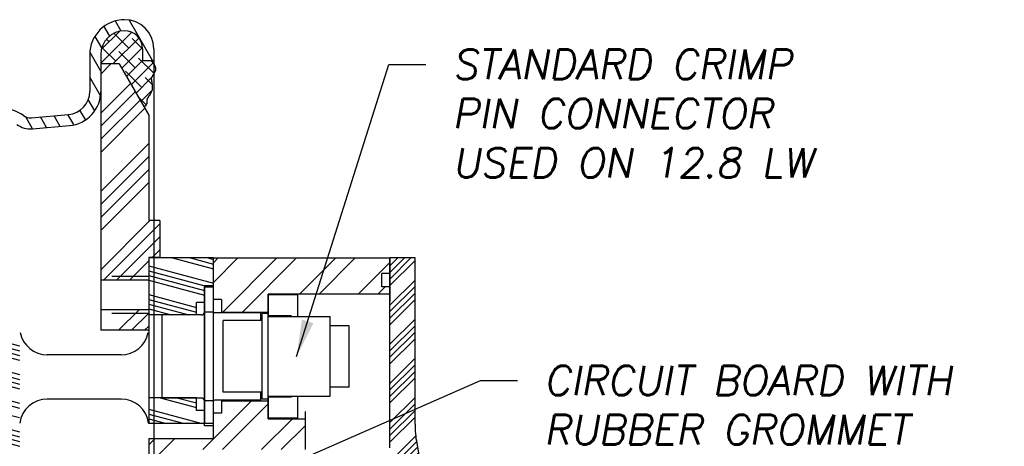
# Model space of a CAD drawing. Extents: x 2 to 120, y 0 to 54.
# Tile 4 of 5: x 7.6 to 14.27, y 13.39 to 16.28. Entities that reach past the tile are written whole.
import ezdxf

# ---------------------------------------------------------------- set-up
doc = ezdxf.new("R2010")
doc.units = 0
doc.header["$MEASUREMENT"] = 0
doc.linetypes.add('HIDDEN', pattern=[0.375, 0.25, -0.125])
for name, color, linetype in [('carlslw', 1, 'CONTINUOUS'), ('CONSTRUCTIONS2', 7, 'CONTINUOUS'), ('DIMENSIONS', 5, 'CONTINUOUS'), ('flange', 5, 'CONTINUOUS'), ('HIDDEN', 3, 'HIDDEN'), ('HOUSING', 4, 'CONTINUOUS'), ('JTCONNECTOR', 6, 'CONTINUOUS'), ('sportsmanfront', 6, 'CONTINUOUS'), ('TOPCOVER', 6, 'CONTINUOUS'), ('WASHER', 1, 'CONTINUOUS'), ('weld', 3, 'CONTINUOUS'), ('XDUCERHATCH', 1, 'CONTINUOUS')]:
    doc.layers.add(name, color=color, linetype=linetype)
doc.styles.add('ROMANS', font='romans.shx', dxfattribs={"oblique": 10})
doc.dimstyles.get("Standard").update_dxf_attribs({"dimscale": 2, "dimtxt": 0.1, "dimasz": 0.125, "dimexe": 0.125, "dimexo": 0.05, "dimgap": 0.09, "dimtad": 0, "dimtih": 1, "dimtoh": 1, "dimdec": 3, "dimzin": 0, "dimdsep": 46, "dimtxsty": 'ROMANS', "dimcen": 0.0625, "dimclrd": 256, "dimclre": 256, "dimclrt": 256, "dimadec": 0, "dimazin": 0, "dimtp": 0.001, "dimtm": 0.001, "dimtfac": 1, "dimtdec": 3, "dimtofl": 0, "dimtmove": 0, "dimatfit": 0, "dimfxl": 1, "dimtolj": 1, "dimtzin": 0, "dimarcsym": 0})

msp = doc.modelspace()

# ---------------------------------------------------------------- hatches: boundary and pattern name
at = {"layer": 'flange'}
h = msp.add_hatch(dxfattribs=at)
h.set_pattern_fill('ANSI34', color=256, scale=0.5, style=0)
h.set_pattern_definition([(45, (23.18685, 12.1221), (-0.265165, 0.265165), []), (45, (23.27524, 12.1221), (-0.265165, 0.265165), []), (45, (23.36363, 12.1221), (-0.265165, 0.265165), []), (45, (23.452, 12.1221), (-0.265165, 0.265165), [])])
h.paths.add_polyline_path([(8.4721, 15.6307), (8.2721, 15.9771), (8.1471, 15.9771), (8.1471, 14.5136), (8.4721, 14.5136), (8.4721, 14.6661), (8.5471, 14.6661), (8.5471, 14.9161), (8.4721, 14.9161)])
h.paths.add_polyline_path([(8.1471, 14.3126), (8.1471, 14.1731), (8.4721, 14.1731), (8.4721, 14.3126)])
at = {"layer": 'HOUSING'}
h = msp.add_hatch(dxfattribs=at)
h.set_pattern_fill('ANSI32', color=256, scale=0.75, style=0)
h.set_pattern_definition([(45, (25.891, 12.1221), (-0.1988738, 0.1988738), []), (45, (26.02358, 12.1221), (-0.1988738, 0.1988738), [])])
h.paths.add_polyline_path([(10.05, 14.5581), (10.105, 14.5581), (10.105, 14.6631), (8.9096, 14.6631), (8.9096, 14.3811), (8.9636, 14.3811), (8.9636, 14.2961), (9.28, 14.2961), (9.28, 14.4181), (10.105, 14.4181), (10.105, 14.4681), (10.05, 14.4681)])
h.paths.add_polyline_path([(9.53, 13.5741), (9.28, 13.5741), (9.28, 13.6961), (8.9636, 13.6961), (8.9636, 13.6111), (8.9096, 13.6111), (8.9096, 13.5271), (8.9096, 13.4411), (8.4721, 13.4411), (8.4721, 9.6631), (8.5721, 9.6631), (8.5721, 9.9131), (8.5721, 10.2966), (8.5243, 10.2966), (8.5151, 10.3057), (8.5151, 10.4704), (8.5243, 10.4796), (8.5721, 10.4796), (8.5721, 13.3481), (8.5721, 13.3661), (9.53, 13.3661)])
h.paths.add_polyline_path([(8.5721, 9.6631), (8.4721, 9.6631), (8.4721, 5.8851), (8.9096, 5.8851), (8.9096, 5.7151), (8.9636, 5.7151), (8.9636, 5.6301), (9.28, 5.6301), (9.28, 5.7021), (9.28, 5.7471), (9.28, 5.7521), (9.53, 5.7521), (9.53, 5.9601), (8.5721, 5.9601), (8.5721, 8.8466), (8.5243, 8.8466), (8.5151, 8.8557), (8.5151, 9.0204), (8.5243, 9.0296), (8.5721, 9.0296)])
h.paths.add_polyline_path([(10.05, 4.8581), (10.105, 4.8581), (10.105, 4.9081), (9.28, 4.9081), (9.28, 5.0301), (8.9636, 5.0301), (8.9636, 4.9451), (8.9096, 4.9451), (8.9096, 4.6631), (10.105, 4.6631), (10.105, 4.7681), (10.05, 4.7681)])
at = {"layer": 'TOPCOVER'}
h = msp.add_hatch(dxfattribs=at)
h.set_pattern_fill('ANSI34', color=256, scale=0.25, style=0)
h.set_pattern_definition([(45, (24.58859, 12.1221), (-0.1325825, 0.1325825), []), (45, (24.63278, 12.1221), (-0.1325825, 0.1325825), []), (45, (24.67697, 12.1221), (-0.1325825, 0.1325825), []), (45, (24.72117, 12.1221), (-0.1325825, 0.1325825), [])])
h.paths.add_polyline_path([(10.275, 14.6631), (10.105, 14.6631), (10.105, 13.3781), (10.105, 13.1517, -0.290026), (10.2852, 12.954), (10.5503, 11.4504, -0.388879), (10.3543, 11.1427), (9.8939, 11.0194, 0.339454), (9.7086, 10.7779), (9.7086, 10.6866, -0.414214), (9.6461, 10.6241), (9.5179, 10.6241), (9.4116, 10.4975), (9.4116, 10.4441), (9.4935, 10.4441), (9.5021, 10.4292), (9.5021, 10.3991), (9.5126, 10.3991), (9.5126, 10.4376), (9.5126, 10.4691), (9.5126, 10.4696), (9.5126, 10.4696, -0.409299), (9.5426, 10.4991), (10.1836, 10.4991), (10.1836, 10.5402, -0.251181), (10.1606, 10.5831, -0.251181), (10.1836, 10.626), (10.1836, 10.7201), (9.8495, 10.7201), (9.8086, 10.7881), (9.8495, 10.8561), (10.1836, 10.8561), (10.1836, 10.9041, -0.414214), (10.1936, 10.9141), (10.2766, 10.9141), (10.2766, 10.9432, -0.339454), (10.3693, 11.0639), (10.375, 11.0654, 0.388879), (10.6291, 11.4643), (10.2864, 13.408, -0.043661), (10.275, 13.5382)])
h.paths.add_polyline_path([(10.1836, 8.7002, -0.251181), (10.1606, 8.7431, -0.251181), (10.1836, 8.786), (10.1836, 8.8271), (9.9516, 8.8271), (9.5426, 8.8271, -0.414214), (9.5126, 8.8571), (9.5126, 8.9271), (9.5021, 8.9271), (9.5021, 8.897), (9.4935, 8.8821), (9.4116, 8.8821), (9.4116, 8.8287), (9.5179, 8.7021), (9.6461, 8.7021, -0.414214), (9.7086, 8.6396), (9.7086, 8.5483, 0.339454), (9.8939, 8.3068), (10.3543, 8.1835, -0.388879), (10.5503, 7.8758), (10.2852, 6.3721, -0.36397), (10.039, 6.1656), (9.3921, 6.1656), (9.3671, 6.1406), (9.3671, 5.9781), (10.075, 5.9781, -0.414214), (10.105, 5.9481), (10.105, 4.6631), (10.275, 4.6631), (10.275, 5.7879, -0.043661), (10.2864, 5.9182), (10.6291, 7.8619, 0.388879), (10.375, 8.2607), (10.3693, 8.2623, -0.339454), (10.2766, 8.383), (10.2766, 8.4121), (10.1936, 8.4121, -0.414214), (10.1836, 8.4221), (10.1836, 8.4701), (9.8495, 8.4701), (9.8086, 8.5381), (9.8495, 8.6061), (10.1836, 8.6061)])
at = {"layer": 'weld'}
h = msp.add_hatch(dxfattribs=at)
h.set_pattern_fill('ANSI38', color=256, scale=0.5, style=0)
h.set_pattern_definition([(45, (20.710934, 9.012866), (-0.04419417, 0.04419417), []), (135, (20.710934, 9.012866), (-0.13258252, 0.04419417), [0.15625, -0.09375])])
h.paths.add_polyline_path([(8.4301, 16.0806, 0.414214), (8.3081, 16.2026, 0.414214), (8.1471, 16.0416), (8.1471, 15.9771), (8.2721, 15.9771), (8.4371, 15.6913), (8.4459, 15.6913), (8.4459, 15.6993), (8.454, 15.6993), (8.454, 15.7074), (8.458, 15.7074), (8.458, 15.7134), (8.458, 15.7416), (8.462, 15.7416), (8.462, 15.7496), (8.467, 15.7496), (8.467, 15.7617), (8.4761, 15.7617), (8.4761, 15.7717), (8.4821, 15.7717), (8.4821, 15.7838), (8.4871, 15.7838), (8.4871, 15.7989), (8.4942, 15.7989), (8.4942, 15.8089), (8.4952, 15.8089), (8.4952, 15.829), (8.4942, 15.829), (8.4942, 15.8421), (8.4922, 15.8421), (8.4922, 15.8582), (8.4902, 15.8582), (8.4902, 15.8712), (8.4892, 15.8712), (8.4892, 15.8883), (8.4922, 15.8883), (8.4922, 15.8954), (8.4972, 15.8954), (8.4972, 15.9064), (8.5032, 15.9064), (8.5032, 15.9145), (8.5083, 15.9145), (8.5083, 15.9245), (8.5123, 15.9245), (8.5123, 15.9336), (8.5183, 15.9336), (8.5183, 15.9496), (8.5143, 15.9496), (8.5143, 15.9617), (8.5093, 15.9617), (8.5093, 15.9758), (8.5002, 15.9758), (8.5002, 15.9858), (8.4922, 15.9858), (8.4922, 15.9969), (8.4881, 15.9969), (8.4881, 16.0021), (8.4301, 16.0021)])
at = {"layer": 'XDUCERHATCH'}
h = msp.add_hatch(dxfattribs=at)
h.set_pattern_fill('ANSI34', color=256, scale=0.25, angle=120, style=0)
h.set_pattern_definition([(165, (23.18685, 12.1221), (-0.0485286, -0.181111), []), (165, (23.16475, 12.16037), (-0.0485286, -0.181111), []), (165, (23.14266, 12.19865), (-0.0485286, -0.181111), []), (165, (23.12056, 12.23692), (-0.0485286, -0.181111), [])])
h.paths.add_polyline_path([(7.5971, 14.1581), (7.1996, 14.1581), (7.1996, 13.6421), (7.5971, 13.6421)])
h.paths.add_polyline_path([(7.5971, 13.6108), (7.1996, 13.6108), (7.1596, 13.6108), (7.1596, 13.1504), (7.5971, 13.1504)])
h.paths.add_polyline_path([(8.9096, 14.6631), (8.5054, 14.6631), (8.5054, 14.2773), (8.5626, 14.2773), (8.5626, 14.2776), (8.7946, 14.2776), (8.7946, 14.3611), (8.8486, 14.3611), (8.8486, 14.4751), (8.9096, 14.4751)])
h.paths.add_polyline_path([(8.5054, 14.6631), (8.4721, 14.6631), (8.4721, 14.2773), (8.5054, 14.2773)])
h.paths.add_polyline_path([(8.5054, 13.7148), (8.4721, 13.7148), (8.4721, 13.5441), (8.5054, 13.5441)])
h.paths.add_polyline_path([(8.8486, 13.6311), (8.7946, 13.6311), (8.7946, 13.7146), (8.5626, 13.7146), (8.5626, 13.7148), (8.5054, 13.7148), (8.5054, 13.5441), (8.8486, 13.5441)])

# ---------------------------------------------------------------- linework, layer by layer
at = {"layer": 'carlslw'}
for p, q in [((8.9096, 14.6631), (8.4721, 14.6631)), ((8.4721, 14.6631), (8.4721, 13.5441)), ((8.9096, 14.6631), (8.4721, 14.6631)), ((8.9096, 14.3811), (8.9096, 14.6631)), ((8.9096, 14.4751), (8.8486, 14.4751)), ((8.8486, 14.4751), (8.8486, 13.5441)), ((8.8486, 14.3611), (8.7946, 14.3611)), ((8.7946, 14.2773), (8.7946, 14.3611)), ((8.8486, 14.3411), (8.8486, 14.3611)), ((8.7946, 14.2773), (8.4721, 14.2773)), ((8.2846, 14.0071), (7.7846, 14.0071)), ((8.2846, 13.7071), (7.7846, 13.7071)), ((8.7946, 13.7148), (8.4721, 13.7148)), ((8.7946, 13.6311), (8.7946, 13.7148)), ((8.8486, 13.6311), (8.7946, 13.6311)), ((8.9096, 13.5441), (8.9096, 13.6111)), ((8.4705, 13.5441), (8.9096, 13.5441))]:
    msp.add_line(p, q, dxfattribs=at)
for centre, start, end in [((7.7846, 14.1946), 191.22525, 270), ((8.2846, 14.1946), 270, 348.77475), ((7.7846, 13.5196), 90, 172.49188), ((8.2846, 13.5196), 7.50812, 90)]:
    msp.add_arc(centre, 0.1875, start, end, dxfattribs=at)
at = {"layer": 'CONSTRUCTIONS2'}
for p, q in [((9.24, 13.7061), (9.24, 14.2861)), ((9.28, 14.2861), (9.24, 14.2861)), ((9.28, 13.7061), (9.28, 14.2861)), ((9.24, 14.2386), (8.975, 14.2386)), ((8.975, 13.7536), (8.975, 14.2386)), ((9.28, 14.2661), (9.7, 14.2661)), ((9.7, 13.7261), (9.7, 14.2661)), ((9.83, 14.2031), (9.7, 14.2031)), ((9.83, 13.7891), (9.83, 14.2031)), ((9.24, 13.7536), (8.975, 13.7536)), ((9.83, 13.7891), (9.7, 13.7891)), ((9.28, 13.7061), (9.24, 13.7061)), ((9.28, 13.7261), (9.7, 13.7261))]:
    msp.add_line(p, q, dxfattribs=at)
at = {"layer": 'flange'}
for p, q in [((8.1471, 15.9771), (8.1471, 14.1731)), ((8.2721, 15.9771), (8.1471, 15.9771)), ((8.2721, 15.9771), (8.4721, 15.6307)), ((8.4721, 15.6307), (8.4721, 14.9161)), ((8.5471, 14.9161), (8.4721, 14.9161)), ((8.5471, 14.9161), (8.5471, 14.6661)), ((8.4721, 14.6661), (8.4721, 14.1731)), ((8.5471, 14.6661), (8.4721, 14.6661)), ((8.4721, 14.5136), (8.1471, 14.5136)), ((8.4721, 14.3126), (8.1471, 14.3126)), ((8.4721, 14.1731), (8.1471, 14.1731))]:
    msp.add_line(p, q, dxfattribs=at)
at = {"layer": 'HIDDEN'}
for p, q in [((8.4721, 14.5381), (8.1471, 14.5381)), ((8.4721, 14.2881), (8.1471, 14.2881)), ((9.4385, 14.2711), (9.28, 14.2711)), ((9.4385, 13.7211), (9.28, 13.7211))]:
    msp.add_line(p, q, dxfattribs=at)
at = {"layer": 'HOUSING'}
for p, q in [((8.9096, 14.6631), (10.105, 14.6631)), ((8.9096, 14.3811), (8.9096, 14.6631)), ((10.105, 14.6631), (10.105, 14.3681)), ((10.05, 14.4681), (10.05, 14.5581)), ((10.105, 14.5581), (10.05, 14.5581)), ((10.105, 14.4681), (10.05, 14.4681)), ((10.105, 14.4181), (9.28, 14.4181)), ((9.28, 13.5741), (9.28, 14.4181)), ((8.9636, 14.3811), (8.9096, 14.3811)), ((8.9636, 14.3811), (8.9636, 14.2961)), ((8.9636, 14.2961), (9.28, 14.2961)), ((9.28, 14.2661), (9.28, 14.2961)), ((8.9636, 13.6961), (8.9636, 13.6111)), ((8.9636, 13.6961), (9.28, 13.6961)), ((9.28, 13.6961), (9.28, 13.7261)), ((8.9096, 13.4411), (8.9096, 13.6111)), ((8.9636, 13.6111), (8.9096, 13.6111)), ((9.53, 13.6241), (9.53, 13.3661)), ((9.28, 13.5741), (9.53, 13.5741)), ((8.4721, 13.4411), (8.4721, 9.6631)), ((8.4721, 13.4411), (8.9096, 13.4411))]:
    msp.add_line(p, q, dxfattribs=at)
at = {"layer": 'JTCONNECTOR'}
for p, q in [((8.9096, 14.4651), (8.8486, 14.4651)), ((8.8486, 13.5271), (8.8486, 14.4651)), ((8.9096, 13.5271), (8.9096, 14.4651)), ((8.5626, 13.7146), (8.5626, 14.2776)), ((8.8286, 14.2776), (8.5626, 14.2776)), ((8.9096, 14.2956), (8.8486, 14.2956)), ((9.2316, 14.2911), (8.9176, 14.2911)), ((9.2316, 14.2386), (9.2316, 14.2911)), ((9.2316, 13.7011), (9.2316, 13.7536)), ((8.8286, 13.7146), (8.5626, 13.7146)), ((8.9096, 13.6966), (8.8486, 13.6966)), ((9.2316, 13.7011), (8.9176, 13.7011)), ((8.9096, 13.5271), (8.8486, 13.5271))]:
    msp.add_line(p, q, dxfattribs=at)
for centre, radius, start, end in [((8.8286, 14.2976), 0.02, 270, 0), ((8.9176, 14.2991), 0.008, 180, 270), ((8.8286, 13.6946), 0.02, 0, 90), ((8.9176, 13.6931), 0.008, 90, 180)]:
    msp.add_arc(centre, radius, start, end, dxfattribs=at)
at = {"layer": 'sportsmanfront', "linetype": 'Continuous'}
for p, q in [((8.4978, 16.0017), (8.3418, 16.272)), ((8.2072, 16.1651), (8.1689, 16.2314)), ((8.2858, 16.1989), (8.2463, 16.2674)), ((8.1544, 16.0866), (8.1095, 16.1643)), ((8.4306, 16.0804), (8.4306, 16.0017)), ((8.5054, 16.0804), (8.5054, 16.0017)), ((8.0723, 16.041), (8.0723, 15.7916)), ((8.1471, 15.9291), (8.0745, 16.0549)), ((8.1471, 16.041), (8.1471, 15.7916)), ((8.4306, 16.0017), (8.5054, 16.0017)), ((8.1433, 15.7658), (8.0723, 15.8886)), ((8.1061, 15.6602), (8.0615, 15.7374)), ((7.6856, 15.5384), (7.6391, 15.619)), ((7.6771, 15.6128), (7.9286, 15.6348)), ((7.7791, 15.5466), (7.7378, 15.6181)), ((7.8725, 15.5548), (7.8312, 15.6262)), ((7.9636, 15.5671), (7.9247, 15.6344)), ((8.0426, 15.6002), (8.0056, 15.6643)), ((7.6837, 15.5382), (7.9351, 15.5602))]:
    msp.add_line(p, q, dxfattribs=at)
at = {"layer": 'sportsmanfront'}
msp.add_line((8.5054, 16.0804), (8.5054, 11.4076), dxfattribs=at)
at = {"layer": 'sportsmanfront', "linetype": 'Continuous'}
for centre, radius, start, end in [((8.3086, 16.041), 0.2362, 90, 180), ((8.3086, 16.0804), 0.1969, 0, 90), ((8.3086, 16.041), 0.1614, 90, 180), ((8.3086, 16.0804), 0.122, 0, 90), ((7.9149, 15.7916), 0.1575, 275, 360), ((7.9149, 15.7916), 0.2323, 275, 360), ((7.4818, 15.4389), 0.2362, 53.24199, 130.38823), ((7.6703, 15.6912), 0.0787, 233.24199, 275), ((7.6703, 15.6912), 0.1535, 233.24199, 275)]:
    msp.add_arc(centre, radius, start, end, dxfattribs=at)
at = {"layer": 'TOPCOVER'}
for p, q in [((10.105, 13.3781), (10.105, 14.6631)), ((10.275, 14.6631), (10.105, 14.6631)), ((10.275, 13.5382), (10.275, 14.6631)), ((10.2864, 13.408), (10.6291, 11.4643))]:
    msp.add_line(p, q, dxfattribs=at)
msp.add_arc((11.025, 13.5382), 0.75, 180, 190, dxfattribs=at)
at = {"layer": 'WASHER'}
for p, q in [((9.48, 14.4131), (9.28, 14.4131)), ((9.28, 14.4131), (9.28, 14.2661)), ((9.48, 14.4131), (9.48, 14.2661)), ((9.28, 13.7261), (9.28, 13.5791)), ((9.48, 13.7261), (9.48, 13.5791)), ((9.48, 13.5791), (9.28, 13.5791))]:
    msp.add_line(p, q, dxfattribs=at)
at = {"layer": 'weld'}
for p, q in [((8.4881, 16.0021), (8.4881, 15.9989)), ((8.4881, 15.9989), (8.4892, 15.9989)), ((8.4892, 15.9989), (8.4892, 15.9979)), ((8.4892, 15.9979), (8.4902, 15.9979)), ((8.4902, 15.9979), (8.4902, 15.9969)), ((8.4902, 15.9969), (8.4922, 15.9969)), ((8.4922, 15.9969), (8.4922, 15.9929)), ((8.4922, 15.9929), (8.4952, 15.9929)), ((8.4952, 15.9929), (8.4952, 15.9888)), ((8.4952, 15.9888), (8.4962, 15.9888)), ((8.4962, 15.9888), (8.4962, 15.9858)), ((8.4962, 15.9858), (8.5002, 15.9858)), ((8.5002, 15.9858), (8.5002, 15.9838)), ((8.5002, 15.9838), (8.5022, 15.9838)), ((8.5022, 15.9838), (8.5022, 15.9818)), ((8.5022, 15.9818), (8.5042, 15.9818)), ((8.5042, 15.9818), (8.5042, 15.9758)), ((8.5042, 15.9758), (8.5093, 15.9758)), ((8.5093, 15.9758), (8.5093, 15.9687)), ((8.5093, 15.9687), (8.5103, 15.9687)), ((8.5103, 15.9687), (8.5103, 15.9647)), ((8.5103, 15.9647), (8.5123, 15.9647)), ((8.5123, 15.9647), (8.5123, 15.9617)), ((8.5123, 15.9617), (8.5143, 15.9617)), ((8.5143, 15.9617), (8.5143, 15.9567)), ((8.5143, 15.9567), (8.5163, 15.9567)), ((8.5163, 15.9567), (8.5163, 15.9527)), ((8.5163, 15.9527), (8.5173, 15.9527)), ((8.5173, 15.9527), (8.5173, 15.9496)), ((8.5173, 15.9496), (8.5183, 15.9496)), ((8.5183, 15.9496), (8.5183, 15.9336)), ((8.4892, 15.8813), (8.4892, 15.8712)), ((8.4902, 15.8813), (8.4892, 15.8813)), ((8.4892, 15.8712), (8.4902, 15.8712)), ((8.4902, 15.8833), (8.4902, 15.8813)), ((8.4912, 15.8833), (8.4902, 15.8833)), ((8.4902, 15.8712), (8.4902, 15.8642)), ((8.4912, 15.8883), (8.4912, 15.8833)), ((8.4922, 15.8883), (8.4912, 15.8883)), ((8.4922, 15.8903), (8.4922, 15.8883)), ((8.4942, 15.8903), (8.4922, 15.8903)), ((8.4942, 15.8934), (8.4942, 15.8903)), ((8.4952, 15.8934), (8.4942, 15.8934)), ((8.4952, 15.8954), (8.4952, 15.8934)), ((8.4972, 15.8954), (8.4952, 15.8954)), ((8.4972, 15.8994), (8.4972, 15.8954)), ((8.4982, 15.8994), (8.4972, 15.8994)), ((8.4982, 15.9024), (8.4982, 15.8994)), ((8.5012, 15.9024), (8.4982, 15.9024)), ((8.5012, 15.9064), (8.5012, 15.9024)), ((8.5032, 15.9064), (8.5012, 15.9064)), ((8.5032, 15.9094), (8.5032, 15.9064)), ((8.5042, 15.9094), (8.5032, 15.9094)), ((8.5042, 15.9114), (8.5042, 15.9094)), ((8.5062, 15.9114), (8.5042, 15.9114)), ((8.5062, 15.9145), (8.5062, 15.9114)), ((8.5083, 15.9145), (8.5062, 15.9145)), ((8.5083, 15.9185), (8.5083, 15.9145)), ((8.5103, 15.9185), (8.5083, 15.9185)), ((8.5103, 15.9215), (8.5103, 15.9185)), ((8.5113, 15.9215), (8.5103, 15.9215)), ((8.5113, 15.9245), (8.5113, 15.9215)), ((8.5123, 15.9245), (8.5113, 15.9245)), ((8.5123, 15.9295), (8.5123, 15.9245)), ((8.5153, 15.9295), (8.5123, 15.9295)), ((8.5153, 15.9336), (8.5153, 15.9295)), ((8.5183, 15.9336), (8.5153, 15.9336)), ((8.4902, 15.8642), (8.4912, 15.8642)), ((8.4912, 15.8642), (8.4912, 15.8582)), ((8.4912, 15.8582), (8.4922, 15.8582)), ((8.4922, 15.8582), (8.4922, 15.8501)), ((8.4922, 15.8501), (8.4932, 15.8501)), ((8.4932, 15.8501), (8.4932, 15.8421)), ((8.4932, 15.8421), (8.4942, 15.8421)), ((8.4942, 15.8421), (8.4942, 15.829)), ((8.4942, 15.829), (8.4952, 15.829)), ((8.4942, 15.8089), (8.4942, 15.7989)), ((8.4952, 15.8089), (8.4942, 15.8089)), ((8.4952, 15.829), (8.4952, 15.8089)), ((8.459, 15.7365), (8.459, 15.7335)), ((8.461, 15.7365), (8.459, 15.7365)), ((8.461, 15.7416), (8.461, 15.7365)), ((8.462, 15.7416), (8.461, 15.7416)), ((8.462, 15.7446), (8.462, 15.7416)), ((8.465, 15.7446), (8.462, 15.7446)), ((8.465, 15.7496), (8.465, 15.7446)), ((8.467, 15.7496), (8.465, 15.7496)), ((8.467, 15.7536), (8.467, 15.7496)), ((8.47, 15.7536), (8.467, 15.7536)), ((8.47, 15.7587), (8.47, 15.7536)), ((8.4721, 15.7587), (8.47, 15.7587)), ((8.4721, 15.7617), (8.4721, 15.7587)), ((8.4761, 15.7617), (8.4721, 15.7617)), ((8.4761, 15.7667), (8.4761, 15.7617)), ((8.4791, 15.7667), (8.4761, 15.7667)), ((8.4791, 15.7717), (8.4791, 15.7667)), ((8.4821, 15.7717), (8.4791, 15.7717)), ((8.4821, 15.7767), (8.4821, 15.7717)), ((8.4841, 15.7767), (8.4821, 15.7767)), ((8.4841, 15.7798), (8.4841, 15.7767)), ((8.4861, 15.7798), (8.4841, 15.7798)), ((8.4861, 15.7838), (8.4861, 15.7798)), ((8.4871, 15.7838), (8.4861, 15.7838)), ((8.4871, 15.7908), (8.4871, 15.7838)), ((8.4902, 15.7908), (8.4871, 15.7908)), ((8.4902, 15.7958), (8.4902, 15.7908)), ((8.4932, 15.7958), (8.4902, 15.7958)), ((8.4932, 15.7989), (8.4932, 15.7958)), ((8.4942, 15.7989), (8.4932, 15.7989)), ((8.4409, 15.6853), (8.4406, 15.6853)), ((8.4409, 15.6863), (8.4409, 15.6853)), ((8.4419, 15.6863), (8.4409, 15.6863)), ((8.4419, 15.6873), (8.4419, 15.6863)), ((8.4429, 15.6873), (8.4419, 15.6873)), ((8.4429, 15.6883), (8.4429, 15.6873)), ((8.4439, 15.6883), (8.4429, 15.6883)), ((8.4439, 15.6903), (8.4439, 15.6883)), ((8.4449, 15.6903), (8.4439, 15.6903)), ((8.4449, 15.6913), (8.4449, 15.6903)), ((8.4459, 15.6913), (8.4449, 15.6913)), ((8.4459, 15.6923), (8.4459, 15.6913)), ((8.4489, 15.6923), (8.4459, 15.6923)), ((8.4489, 15.6953), (8.4489, 15.6923)), ((8.4499, 15.6953), (8.4489, 15.6953)), ((8.4499, 15.6963), (8.4499, 15.6953)), ((8.4519, 15.6963), (8.4499, 15.6963)), ((8.4519, 15.6993), (8.4519, 15.6963)), ((8.454, 15.6993), (8.4519, 15.6993)), ((8.454, 15.7014), (8.454, 15.6993)), ((8.455, 15.7014), (8.454, 15.7014)), ((8.455, 15.7044), (8.455, 15.7014)), ((8.456, 15.7044), (8.455, 15.7044)), ((8.456, 15.7074), (8.456, 15.7044)), ((8.458, 15.7074), (8.456, 15.7074)), ((8.458, 15.7335), (8.458, 15.7184)), ((8.459, 15.7335), (8.458, 15.7335)), ((8.458, 15.7184), (8.459, 15.7184)), ((8.458, 15.7134), (8.458, 15.7074)), ((8.459, 15.7134), (8.458, 15.7134)), ((8.459, 15.7184), (8.459, 15.7134))]:
    msp.add_line(p, q, dxfattribs=at)

# ---------------------------------------------------------------- texts
at = {"layer": 'DIMENSIONS', "char_height": 0.2, "attachment_point": 1, "style": 'ROMANS'}
for s, insert in [('STANDARD CRIMP\\PPIN CONNECTOR\\PUSED ON 12.8 LW', (10.5284, 16.0748)), ('CIRCUIT BOARD WITH\\PRUBBER GROMMET', (11.1493, 13.9337))]:
    msp.add_mtext(s, dxfattribs=dict(at, insert=insert))

# ---------------------------------------------------------------- leaders
at = {"layer": 'DIMENSIONS', "annotation_type": 0, "has_hookline": 1, "hookline_direction": 0}
for points, text_width in [([(9.4729, 13.9958), (10.0984, 15.9748), (10.3484, 15.9748)], 2.8268), ([(9.0383, 13.0959), (10.7193, 13.8337), (10.9693, 13.8337)], 3.1157)]:
    msp.add_leader(points, dimstyle='Standard', override={"dimgap": 0.09, "dimtad": 0}, dxfattribs=dict(at, text_width=text_width))

doc.saveas('drawing.dxf')
